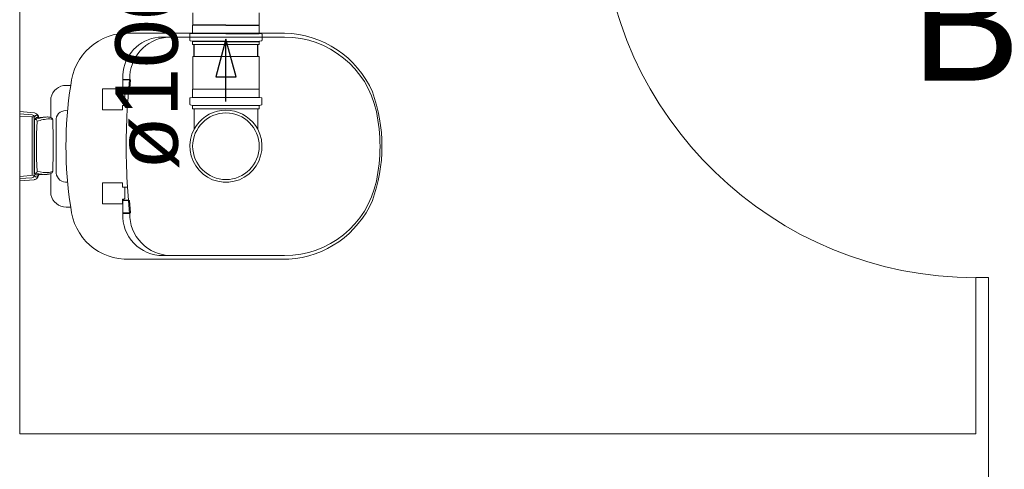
# Model space of a CAD drawing. Header units: millimetres. Extents: x 567 to 934, y -1 to 364.
# Tile 203 of 256: x 620.3 to 623.45, y 165.79 to 167.22. Entities that reach past the tile are written whole.
import ezdxf

# ---------------------------------------------------------------- set-up
doc = ezdxf.new("R2010")
doc.units = ezdxf.units.MM
doc.header["$MEASUREMENT"] = 0
doc.linetypes.add('NULL', pattern=[0])
doc.layers.add('ARQ FINA', color=8, linetype='Continuous')
doc.layers.add('SIMBOLOS-INT', color=7, linetype='Continuous')
for name, color, linetype, lineweight in [('Simbolos', 14, 'Continuous', 20), ('Simbolos_int', 14, 'Continuous', 15), ('TQ-Condutos', 14, 'Continuous', 25), ('TQ-Sentido conduto', 14, 'Continuous', 30), ('TQ-Textos conduto', 7, 'Continuous', 9)]:
    doc.layers.add(name, color=color, linetype=linetype, lineweight=lineweight)
doc.styles.add('Arial', font='arial.ttf')

msp = doc.modelspace()

# ---------------------------------------------------------------- linework, layer by layer
at = {"layer": 'ARQ FINA', "lineweight": 5}
for p, q in [((620.2974, 165.8991), (620.2974, 167.7991)), ((621.1451, 167.1806), (620.6499, 167.1806)), ((620.7419, 167.1684), (621.1449, 167.1684)), ((620.6272, 166.9914), (620.6272, 167.0464)), ((620.6493, 167.0331), (620.6272, 167.0331)), ((620.6493, 167.0331), (620.6422, 166.9494)), ((620.4606, 167.0139), (620.4462, 167.0139)), ((620.5629, 166.9353), (620.5629, 167.0027)), ((620.5629, 167.0027), (620.6259, 167.0027)), ((620.6259, 167.0027), (620.6259, 166.9877)), ((620.6519, 167.0312), (620.6272, 167.0312)), ((620.6485, 166.9924), (620.6519, 167.0312)), ((620.3974, 166.9746), (620.3974, 166.9104)), ((620.6259, 166.9877), (620.63, 166.9877)), ((620.6455, 166.9924), (620.6272, 166.9924)), ((620.63, 166.9914), (620.6272, 166.9914)), ((620.6458, 166.9914), (620.6286, 166.9914)), ((620.63, 166.9877), (620.63, 166.9914)), ((620.6301, 166.9876), (620.6342, 166.9853)), ((620.6342, 166.9853), (620.6342, 166.9494)), ((620.6455, 166.9924), (620.6485, 166.9924)), ((620.6423, 166.9495), (620.6259, 166.9495)), ((620.6259, 166.9495), (620.6259, 166.9353)), ((620.2974, 166.9301), (620.3446, 166.926)), ((620.2974, 166.9225), (620.3369, 166.9199)), ((620.3374, 166.913), (620.2974, 166.9156)), ((620.3585, 166.9112), (620.3507, 166.9108)), ((620.3582, 166.9112), (620.3866, 166.9128)), ((620.4141, 166.7333), (620.4141, 166.9067)), ((620.6259, 166.9353), (620.5629, 166.9353)), ((620.3453, 166.905), (620.3475, 166.9051)), ((620.2974, 166.7227), (620.3442, 166.7262)), ((620.2974, 166.7158), (620.3361, 166.7183)), ((620.3482, 166.7328), (620.3453, 166.7326)), ((620.3585, 166.7278), (620.3513, 166.7274)), ((620.3855, 166.7293), (620.3583, 166.7278)), ((620.3974, 166.7323), (620.3974, 166.6637)), ((620.344, 166.7122), (620.2974, 166.7082)), ((620.5629, 166.6349), (620.5629, 166.7023)), ((620.5629, 166.7023), (620.6259, 166.7023)), ((620.6259, 166.7023), (620.6259, 166.6881)), ((620.6259, 166.6881), (620.6423, 166.6881)), ((620.6342, 166.6523), (620.6342, 166.6881)), ((620.6493, 166.6044), (620.6423, 166.6881)), ((620.4462, 166.6244), (620.4606, 166.6244)), ((620.6259, 166.6349), (620.5629, 166.6349)), ((620.63, 166.6499), (620.6259, 166.6499)), ((620.6259, 166.6499), (620.6259, 166.6349)), ((620.6272, 166.6033), (620.6272, 166.6462)), ((620.6272, 166.6462), (620.63, 166.6462)), ((620.6455, 166.6452), (620.6272, 166.6452)), ((620.6458, 166.6462), (620.6298, 166.6462)), ((620.63, 166.6462), (620.63, 166.6499)), ((620.6303, 166.6501), (620.6342, 166.6523)), ((620.6455, 166.6452), (620.6485, 166.6452)), ((620.6485, 166.6452), (620.6519, 166.6064)), ((620.6519, 166.6064), (620.6272, 166.6064)), ((620.6493, 166.6044), (620.6272, 166.6044)), ((621.1449, 166.4691), (620.7555, 166.4691)), ((620.6499, 166.4577), (621.1582, 166.4577)), ((623.3974, 166.3991), (623.3574, 166.3991)), ((623.3574, 166.3991), (623.3574, 165.8991)), ((623.3974, 165.6191), (623.3974, 166.3991)), ((623.3574, 165.8991), (620.2974, 165.8991))]:
    msp.add_line(p, q, dxfattribs=at)
for centre, radius, start, end in [((623.3574, 167.5991), 1.2007, 181.9092, 270), ((620.6414, 166.9994), 0.1814, 87.3289, 175.4131), ((620.7555, 167.0407), 0.1284, 96.0994, 177.4413), ((620.7825, 167.0358), 0.1331, 95.2693, 181.1664), ((621.1449, 166.868), 0.3004, 12, 90), ((621.1397, 166.8683), 0.3124, 23.5162, 88.9974), ((620.4462, 166.9639), 0.05, 90, 167.7053), ((621.7086, 166.8191), 1.2632, 171.1306, 188.8694), ((620.9464, 166.8191), 0.5102, 340.0784, 19.9216), ((622.6787, 166.8187), 2.0406, 176.3241, 183.6703), ((620.336, 166.9118), 0.00818, 1.8602, 83.7517), ((630.5216, 166.8188), 10.1846, 179.47044, 180.52389), ((620.3377, 166.889), 0.024, 74.1834, 90.6728), ((626.0775, 166.8199), 5.7341, 179.07935, 180.93623), ((620.3603, 166.9035), 0.0182, 130.9886, 151.9845), ((620.3416, 166.911), 0.0154, 41.0752, 78.7855), ((620.3565, 166.9), 0.0123, 117.7565, 155.8472), ((620.3982, 166.7565), 0.1571, 101.6558, 108.8284), ((620.351, 166.9142), 0.00408, 49.0114, 130.9886), ((620.331, 166.9018), 0.0293, 26.9248, 41.0752), ((620.3423, 166.9041), 0.0174, 24.1043, 49.0114), ((620.3486, 166.9107), 0.00966, 3.0829, 26.9248), ((620.391, 166.7916), 0.1213, 91.8808, 101.6558), ((620.3984, 166.772), 0.1349, 92.7747, 101.2253), ((620.3861, 166.882), 0.0308, 63.157, 89.1856), ((620.3929, 166.8842), 0.0226, 62.6002, 92.7747), ((620.3973, 166.9041), 0.00601, 1.3732, 63.157), ((620.4438, 166.9032), 0.0299, 76.8896, 173.1104), ((620.9134, 166.8188), 0.5371, 348, 12), ((628.6818, 166.8188), 8.337, 179.40781, 180.59251), ((620.3472, 166.8991), 0.00608, 0.4328, 86.2904), ((621.8972, 166.8191), 1.5462, 177.0381, 182.9778), ((620.3985, 166.7713), 0.1356, 101.2253, 109.611), ((616.8371, 166.8187), 3.5673, 358.7212, 1.3732), ((620.3364, 166.7261), 0.00782, 267.7493, 0.9362), ((620.3429, 166.7253), 0.0131, 274.9119, 320.0973), ((620.3603, 166.7348), 0.0182, 208.1844, 229.0114), ((620.3734, 166.7505), 0.0333, 212.4839, 219.6215), ((620.3516, 166.7325), 0.00506, 219.6215, 266.9463), ((620.347, 166.7389), 0.00624, 281.0044, 358.9956), ((620.376, 166.8426), 0.1133, 255.8134, 263.2723), ((620.351, 166.7242), 0.00408, 229.0114, 310.9886), ((620.384, 166.8645), 0.1294, 256.1701, 273.4937), ((620.329, 166.7372), 0.0314, 319.7409, 336.2591), ((620.3423, 166.7343), 0.0174, 310.9886, 338.2947), ((620.3519, 166.7271), 0.00641, 336.2591, 6.3027), ((620.3789, 166.8677), 0.1386, 263.2723, 272.7277), ((620.3837, 166.7632), 0.0339, 273.0989, 283.3835), ((620.3852, 166.7568), 0.0274, 283.3835, 305.4412), ((620.3904, 166.7583), 0.023, 273.4937, 304.5063), ((620.3978, 166.7391), 0.00564, 305.4412, 0.4655), ((620.4457, 166.736), 0.0317, 184.9444, 279.0556), ((621.1449, 166.7696), 0.3004, 270, 348), ((620.4462, 166.6744), 0.05, 192.2947, 270), ((620.6414, 166.6389), 0.1814, 184.5869, 272.6711), ((621.1384, 166.771), 0.314, 273.6172, 336.3827), ((620.7555, 166.5976), 0.1284, 177.4413, 270), ((620.7825, 166.6023), 0.1331, 179.0349, 269.0913)]:
    msp.add_arc(centre, radius, start, end, dxfattribs=at)
at = {"layer": 'Simbolos'}
for p, q in [((620.8514, 167.2066), (620.8514, 167.2461)), ((621.0635, 167.2066), (621.0635, 167.2461)), ((620.8509, 167.2061), (620.8514, 167.2066)), ((620.8509, 167.182), (620.8509, 167.2061)), ((621.064, 167.2061), (621.0635, 167.2066)), ((621.064, 167.182), (621.064, 167.2061)), ((620.8421, 167.1586), (620.8421, 167.1775)), ((620.8439, 167.1795), (620.849, 167.18)), ((621.071, 167.1795), (621.0658, 167.18)), ((621.0728, 167.1586), (621.0728, 167.1775)), ((620.8435, 167.1567), (620.8494, 167.1551)), ((620.8509, 167.1443), (620.8509, 167.1532)), ((620.9574, 167.1443), (620.8509, 167.1443)), ((620.9574, 167.1443), (621.064, 167.1443)), ((621.064, 167.1443), (621.064, 167.1532)), ((621.0713, 167.1567), (621.0655, 167.1551)), ((620.8514, 167.0015), (620.8514, 167.1061)), ((621.0634, 167.0015), (621.0634, 167.1061)), ((620.8509, 167.001), (620.8514, 167.0015)), ((620.8509, 166.9768), (620.8509, 167.001)), ((621.0639, 167.001), (621.0634, 167.0015)), ((621.0639, 166.9768), (621.0639, 167.001)), ((620.8421, 166.9535), (620.8421, 166.9724)), ((620.8439, 166.9744), (620.849, 166.9748)), ((621.0708, 166.9744), (621.0657, 166.9748)), ((621.0727, 166.9535), (621.0727, 166.9724)), ((620.8435, 166.9515), (620.8494, 166.95)), ((620.8509, 166.9391), (620.8509, 166.948)), ((621.0639, 166.9391), (620.8509, 166.9391)), ((620.8558, 166.8737), (620.8558, 166.9391)), ((621.059, 166.8737), (621.059, 166.9391)), ((621.0639, 166.9391), (621.0639, 166.948)), ((621.0712, 166.9515), (621.0653, 166.95))]:
    msp.add_line(p, q, dxfattribs=at)
for points in [[(620.8439, 167.1795), (620.8436, 167.1795), (620.8433, 167.1794), (620.843, 167.1792), (620.8427, 167.179), (620.8425, 167.1788), (620.8423, 167.1785), (620.8422, 167.1782), (620.8421, 167.1779), (620.8421, 167.1775)], [(620.8421, 167.1586), (620.8421, 167.1583), (620.8422, 167.1581), (620.8423, 167.1578), (620.8424, 167.1575), (620.8426, 167.1573), (620.8428, 167.1571), (620.843, 167.1569), (620.8433, 167.1568), (620.8436, 167.1567)], [(620.849, 167.18), (620.8494, 167.18), (620.8497, 167.1801), (620.85, 167.1803), (620.8502, 167.1805), (620.8504, 167.1807), (620.8506, 167.181), (620.8508, 167.1813), (620.8508, 167.1816), (620.8509, 167.182)], [(621.064, 167.182), (621.064, 167.1816), (621.0641, 167.1813), (621.0642, 167.181), (621.0644, 167.1807), (621.0646, 167.1805), (621.0649, 167.1803), (621.0652, 167.1801), (621.0655, 167.18), (621.0658, 167.18)], [(621.0728, 167.1775), (621.0728, 167.1779), (621.0727, 167.1782), (621.0726, 167.1785), (621.0724, 167.1788), (621.0722, 167.179), (621.0719, 167.1792), (621.0716, 167.1794), (621.0713, 167.1795), (621.071, 167.1795)], [(621.0713, 167.1567), (621.0716, 167.1568), (621.0719, 167.1569), (621.0721, 167.1571), (621.0723, 167.1573), (621.0725, 167.1575), (621.0726, 167.1578), (621.0727, 167.1581), (621.0728, 167.1583), (621.0728, 167.1586)], [(620.8509, 167.1532), (620.8508, 167.1535), (620.8508, 167.1538), (620.8507, 167.1541), (620.8505, 167.1543), (620.8504, 167.1545), (620.8502, 167.1547), (620.8499, 167.1549), (620.8497, 167.155), (620.8494, 167.1551)], [(621.0655, 167.1551), (621.0652, 167.155), (621.065, 167.1549), (621.0647, 167.1547), (621.0645, 167.1545), (621.0643, 167.1543), (621.0642, 167.1541), (621.0641, 167.1538), (621.064, 167.1535), (621.064, 167.1532)], [(620.8439, 166.9744), (620.8436, 166.9743), (620.8433, 166.9742), (620.843, 166.974), (620.8427, 166.9738), (620.8425, 166.9736), (620.8423, 166.9733), (620.8422, 166.973), (620.8421, 166.9727), (620.8421, 166.9724)], [(620.849, 166.9748), (620.8494, 166.9749), (620.8497, 166.975), (620.85, 166.9751), (620.8502, 166.9753), (620.8504, 166.9756), (620.8506, 166.9759), (620.8508, 166.9762), (620.8508, 166.9765), (620.8509, 166.9768)], [(621.0639, 166.9768), (621.0639, 166.9765), (621.064, 166.9762), (621.0641, 166.9759), (621.0643, 166.9756), (621.0645, 166.9753), (621.0648, 166.9751), (621.0651, 166.975), (621.0654, 166.9749), (621.0657, 166.9748)], [(621.0727, 166.9724), (621.0726, 166.9727), (621.0726, 166.973), (621.0724, 166.9733), (621.0722, 166.9736), (621.072, 166.9738), (621.0718, 166.974), (621.0715, 166.9742), (621.0712, 166.9743), (621.0708, 166.9744)], [(620.8421, 166.9535), (620.8421, 166.9532), (620.8422, 166.9529), (620.8423, 166.9526), (620.8424, 166.9524), (620.8426, 166.9521), (620.8428, 166.9519), (620.843, 166.9518), (620.8433, 166.9516), (620.8436, 166.9515)], [(620.8509, 166.948), (620.8508, 166.9483), (620.8508, 166.9486), (620.8507, 166.9489), (620.8505, 166.9491), (620.8504, 166.9494), (620.8502, 166.9496), (620.8499, 166.9497), (620.8497, 166.9499), (620.8494, 166.95)], [(621.0654, 166.95), (621.0651, 166.9499), (621.0648, 166.9497), (621.0646, 166.9496), (621.0644, 166.9494), (621.0642, 166.9491), (621.0641, 166.9489), (621.064, 166.9486), (621.0639, 166.9483), (621.0639, 166.948)], [(621.0712, 166.9515), (621.0715, 166.9516), (621.0717, 166.9518), (621.072, 166.9519), (621.0722, 166.9521), (621.0723, 166.9524), (621.0725, 166.9526), (621.0726, 166.9529), (621.0726, 166.9532), (621.0727, 166.9535)], [(621.059, 166.8737), (621.0517, 166.8854), (621.0431, 166.8962), (621.0333, 166.9059), (621.0224, 166.9144), (621.0105, 166.9215), (620.9979, 166.9271), (620.9847, 166.9311), (620.9712, 166.9336), (620.9574, 166.9344), (620.9436, 166.9336), (620.93, 166.9311), (620.9168, 166.9271), (620.9042, 166.9215), (620.8924, 166.9144), (620.8814, 166.9059), (620.8716, 166.8962), (620.863, 166.8854), (620.8558, 166.8737)], [(620.8558, 166.8737), (620.8487, 166.8576), (620.8441, 166.8406), (620.8421, 166.8231), (620.8429, 166.8055), (620.8463, 166.7882), (620.8523, 166.7716), (620.8608, 166.7562), (620.8715, 166.7422), (620.8842, 166.7301), (620.8986, 166.7199), (620.9144, 166.7122), (620.9312, 166.7069), (620.9486, 166.7042), (620.9662, 166.7042), (620.9836, 166.7069), (621.0004, 166.7122), (621.0161, 166.7199), (621.0306, 166.7301), (621.0433, 166.7422), (621.054, 166.7562), (621.0624, 166.7716), (621.0684, 166.7882), (621.0719, 166.8055), (621.0726, 166.8231), (621.0707, 166.8406), (621.0661, 166.8576), (621.059, 166.8737)]]:
    msp.add_lwpolyline(points, dxfattribs=at)
at = {"layer": 'SIMBOLOS-INT'}
for p, q in [((620.9574, 167.2066), (620.8514, 167.2066)), ((620.9574, 167.2066), (621.0635, 167.2066)), ((620.9574, 167.1802), (620.8509, 167.1802)), ((620.9574, 167.1802), (621.064, 167.1802)), ((620.9574, 167.1547), (620.8509, 167.1547)), ((620.9574, 167.1547), (621.064, 167.1547))]:
    msp.add_line(p, q, dxfattribs=at)
at = {"layer": 'Simbolos_int'}
for p, q in [((621.0634, 167.1061), (620.8514, 167.1061)), ((621.0634, 167.0015), (620.8514, 167.0015)), ((621.0639, 166.975), (620.8509, 166.975)), ((621.0639, 166.9496), (620.8509, 166.9496)), ((621.059, 166.9391), (620.8558, 166.9391))]:
    msp.add_line(p, q, dxfattribs=at)
msp.add_circle((620.9574, 166.8191), 0.1065, dxfattribs=at)
at = {"layer": 'TQ-Condutos'}
for p, q in [((620.8558, 167.1061), (620.8558, 167.1443)), ((621.059, 167.1061), (621.059, 167.1443))]:
    msp.add_line(p, q, dxfattribs=at)
at = {"layer": 'TQ-Sentido conduto'}
for p, q in [((620.9574, 167.1621), (620.925, 167.0414)), ((620.9897, 167.0414), (620.9574, 167.1621)), ((620.925, 167.0414), (620.9897, 167.0414))]:
    msp.add_line(p, q, dxfattribs=at)
msp.add_lwpolyline([(620.9574, 166.9621), (620.9574, 167.1621)], dxfattribs=at)

# ---------------------------------------------------------------- texts
at = {"layer": 'ARQ FINA', "linetype": 'NULL', "lineweight": 5, "insert": (623.1505, 167.029), "char_height": 0.375, "width": 5.415206, "attachment_point": 7, "line_spacing_factor": 0.9, "style": 'Arial'}
msp.add_mtext('BANH FEM', dxfattribs=at)
at = {"layer": 'TQ-Textos conduto', "linetype": 'NULL', "insert": (620.8087, 167.0621), "char_height": 0.2, "width": 1.273476, "attachment_point": 8, "rotation": 90.0002, "line_spacing_factor": 0.6, "style": 'Arial'}
msp.add_mtext('ø100', dxfattribs=at)

doc.saveas('drawing.dxf')
